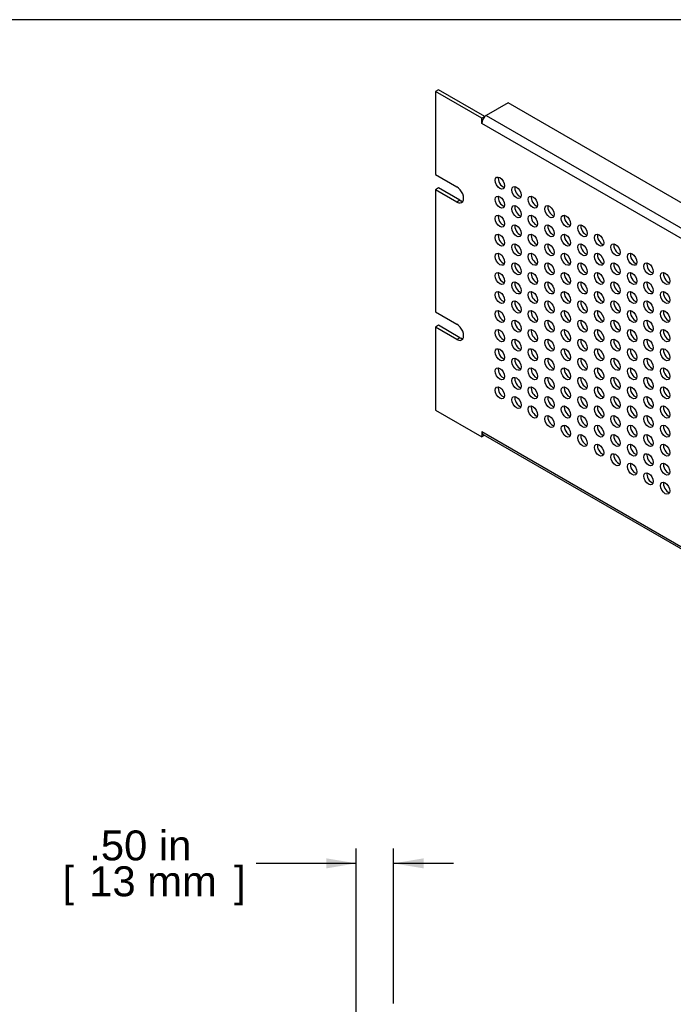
# Model space of a CAD drawing. Header units: inches. Extents: x 0 to 52.8, y -0.2 to 39.5.
# Tile 10 of 11: x 32.3 to 41, y 26.3 to 39.5. Entities that reach past the tile are written whole.
import ezdxf
from ezdxf.enums import TextEntityAlignment as Align

# ---------------------------------------------------------------- set-up
doc = ezdxf.new("R2010")
doc.units = ezdxf.units.IN
doc.header["$MEASUREMENT"] = 0
doc.layers.add('COM54343', color=7, linetype='Continuous')
doc.layers.add('Default', color=7, linetype='Continuous')
doc.styles.add('SEACAD_Arial', font='arial.ttf')
doc.dimstyles.new('WEB_SMALL', dxfattribs={"dimtxt": 0.4, "dimasz": 0.4, "dimexe": 0.2, "dimexo": 0.2, "dimgap": 0.2, "dimtad": 0, "dimtih": 1, "dimtoh": 1, "dimzin": 4, "dimdsep": 46, "dimtxsty": 'SEACAD_Arial', "dimblk1": '_SE_FILLED', "dimblk2": '_SE_FILLED', "dimsah": 1, "dimcen": 0.2, "dimadec": 0, "dimazin": 0, "dimtfac": 1, "dimtofl": 0, "dimtmove": 0, "dimatfit": 3, "dimfxl": 1, "dimtolj": 1, "dimtzin": 4, "dimarcsym": 0})

# ---------------------------------------------------------------- blocks, each defined once
blk = doc.blocks.new('SE4')
at = {"layer": 'COM54343', "color": 7, "linetype": 'Continuous'}
for p, q in [((37.895, 38.554), (37.855, 38.531)), ((37.855, 38.531), (37.855, 37.421)), ((38.474, 38.174), (37.855, 38.531)), ((38.514, 38.197), (37.895, 38.554)), ((38.827, 38.378), (38.535, 38.209)), ((51.025, 31.336), (38.827, 38.378)), ((38.514, 38.197), (38.474, 38.174)), ((38.514, 38.193), (38.514, 38.197)), ((38.535, 38.209), (50.732, 31.167)), ((38.474, 38.103), (38.474, 38.174)), ((38.474, 38.104), (38.474, 38.103)), ((38.474, 38.103), (38.474, 38.103)), ((50.671, 31.061), (38.474, 38.103)), ((37.855, 37.421), (38.142, 37.256)), ((37.895, 37.24), (37.855, 37.217)), ((37.855, 37.217), (37.855, 35.584)), ((38.142, 37.051), (37.855, 37.217)), ((38.182, 37.075), (37.895, 37.24)), ((38.182, 37.075), (38.142, 37.051)), ((37.855, 35.584), (38.142, 35.418)), ((37.895, 35.403), (37.855, 35.38)), ((37.855, 35.38), (37.855, 34.27)), ((38.142, 35.214), (37.855, 35.38)), ((38.182, 35.238), (37.895, 35.403)), ((38.182, 35.238), (38.142, 35.214)), ((37.855, 34.27), (38.474, 33.913)), ((38.474, 33.983), (38.474, 33.913)), ((38.474, 33.983), (38.474, 33.983)), ((38.474, 33.983), (50.671, 26.941)), ((38.509, 33.934), (38.474, 33.913)), ((38.492, 33.944), (50.671, 26.912))]:
    blk.add_line(p, q, dxfattribs=at)
for centre, major_axis, start_param, end_param in [((38.535, 38.139), (-0.043, -0.0745), 3.926991, 5.497787), ((38.757, 37.329), (-0.0442, 0.0766), 0.472849, 2.668743), ((38.142, 37.153), (-0.063, 0.108), 2.356194, 5.497787), ((38.978, 37.202), (-0.0442, 0.0766), 0.472849, 2.668743), ((38.182, 37.177), (-0.063, 0.108), 2.356194, 2.813286), ((38.757, 37.074), (-0.0442, 0.0766), 0.472849, 2.668743), ((38.978, 36.947), (-0.0442, 0.0766), 0.472849, 2.668743), ((39.199, 37.074), (-0.0442, 0.0766), 0.472849, 2.668743), ((39.42, 36.947), (-0.0442, 0.0766), 0.472849, 2.668743), ((38.757, 36.819), (-0.0442, 0.0766), 0.472849, 2.668743), ((39.199, 36.819), (-0.0442, 0.0766), 0.472849, 2.668743), ((39.641, 36.819), (-0.0442, 0.0766), 0.472849, 2.668743), ((38.978, 36.692), (-0.0442, 0.0766), 0.472849, 2.668743), ((39.42, 36.692), (-0.0442, 0.0766), 0.472849, 2.668743), ((39.862, 36.692), (-0.0442, 0.0766), 0.472849, 2.668743), ((38.757, 36.564), (-0.0442, 0.0766), 0.472849, 2.668743), ((39.199, 36.564), (-0.0442, 0.0766), 0.472849, 2.668743), ((39.641, 36.564), (-0.0442, 0.0766), 0.472849, 2.668743), ((40.083, 36.564), (-0.0442, 0.0766), 0.472849, 2.668743), ((38.978, 36.436), (-0.0442, 0.0766), 0.472849, 2.668743), ((39.42, 36.436), (-0.0442, 0.0766), 0.472849, 2.668743), ((39.862, 36.436), (-0.0442, 0.0766), 0.472849, 2.668743), ((40.304, 36.436), (-0.0442, 0.0766), 0.472849, 2.668743), ((38.757, 36.309), (-0.0442, 0.0766), 0.472849, 2.668743), ((39.199, 36.309), (-0.0442, 0.0766), 0.472849, 2.668743), ((39.641, 36.309), (-0.0442, 0.0766), 0.472849, 2.668743), ((40.083, 36.309), (-0.0442, 0.0766), 0.472849, 2.668743), ((40.525, 36.309), (-0.0442, 0.0766), 0.472849, 2.668743), ((38.978, 36.181), (-0.0442, 0.0766), 0.472849, 2.668743), ((39.42, 36.181), (-0.0442, 0.0766), 0.472849, 2.668743), ((39.862, 36.181), (-0.0442, 0.0766), 0.472849, 2.668743), ((40.304, 36.181), (-0.0442, 0.0766), 0.472849, 2.668743), ((40.746, 36.181), (-0.0442, 0.0766), 0.472849, 2.668743), ((38.757, 36.054), (-0.0442, 0.0766), 0.472849, 2.668743), ((39.199, 36.054), (-0.0442, 0.0766), 0.472849, 2.668743), ((39.641, 36.054), (-0.0442, 0.0766), 0.472849, 2.668743), ((40.083, 36.054), (-0.0442, 0.0766), 0.472849, 2.668743), ((40.525, 36.054), (-0.0442, 0.0766), 0.472849, 2.668743), ((40.967, 36.054), (-0.0442, 0.0766), 0.472849, 2.668743), ((38.978, 35.926), (-0.0442, 0.0766), 0.472849, 2.668743), ((39.42, 35.926), (-0.0442, 0.0766), 0.472849, 2.668743), ((39.862, 35.926), (-0.0442, 0.0766), 0.472849, 2.668743), ((40.304, 35.926), (-0.0442, 0.0766), 0.472849, 2.668743), ((40.746, 35.926), (-0.0442, 0.0766), 0.472849, 2.668743), ((38.757, 35.798), (-0.0442, 0.0766), 0.472849, 2.668743), ((39.199, 35.798), (-0.0442, 0.0766), 0.472849, 2.668743), ((39.641, 35.798), (-0.0442, 0.0766), 0.472849, 2.668743), ((40.083, 35.798), (-0.0442, 0.0766), 0.472849, 2.668743), ((40.525, 35.798), (-0.0442, 0.0766), 0.472849, 2.668743), ((40.967, 35.798), (-0.0442, 0.0766), 0.472849, 2.668743), ((38.978, 35.671), (-0.0442, 0.0766), 0.472849, 2.668743), ((39.42, 35.671), (-0.0442, 0.0766), 0.472849, 2.668743), ((39.862, 35.671), (-0.0442, 0.0766), 0.472849, 2.668743), ((40.304, 35.671), (-0.0442, 0.0766), 0.472849, 2.668743), ((40.746, 35.671), (-0.0442, 0.0766), 0.472849, 2.668743), ((38.757, 35.543), (-0.0442, 0.0766), 0.472849, 2.668743), ((39.199, 35.543), (-0.0442, 0.0766), 0.472849, 2.668743), ((39.641, 35.543), (-0.0442, 0.0766), 0.472849, 2.668743), ((40.083, 35.543), (-0.0442, 0.0766), 0.472849, 2.668743), ((40.525, 35.543), (-0.0442, 0.0766), 0.472849, 2.668743), ((40.967, 35.543), (-0.0442, 0.0766), 0.472849, 2.668743), ((38.978, 35.416), (-0.0442, 0.0766), 0.472849, 2.668743), ((39.42, 35.416), (-0.0442, 0.0766), 0.472849, 2.668743), ((39.862, 35.416), (-0.0442, 0.0766), 0.472849, 2.668743), ((40.304, 35.416), (-0.0442, 0.0766), 0.472849, 2.668743), ((40.746, 35.416), (-0.0442, 0.0766), 0.472849, 2.668743), ((38.142, 35.316), (-0.063, 0.108), 2.356194, 5.497787), ((38.757, 35.288), (-0.0442, 0.0766), 0.472849, 2.668743), ((39.199, 35.288), (-0.0442, 0.0766), 0.472849, 2.668743), ((39.641, 35.288), (-0.0442, 0.0766), 0.472849, 2.668743), ((40.083, 35.288), (-0.0442, 0.0766), 0.472849, 2.668743), ((40.525, 35.288), (-0.0442, 0.0766), 0.472849, 2.668743), ((40.967, 35.288), (-0.0442, 0.0766), 0.472849, 2.668743), ((38.182, 35.34), (-0.063, 0.108), 2.356194, 2.813286), ((38.978, 35.161), (-0.0442, 0.0766), 0.472849, 2.668743), ((39.42, 35.161), (-0.0442, 0.0766), 0.472849, 2.668743), ((39.862, 35.161), (-0.0442, 0.0766), 0.472849, 2.668743), ((40.304, 35.161), (-0.0442, 0.0766), 0.472849, 2.668743), ((40.746, 35.161), (-0.0442, 0.0766), 0.472849, 2.668743), ((38.757, 35.033), (-0.0442, 0.0766), 0.472849, 2.668743), ((39.199, 35.033), (-0.0442, 0.0766), 0.472849, 2.668743), ((39.641, 35.033), (-0.0442, 0.0766), 0.472849, 2.668743), ((40.083, 35.033), (-0.0442, 0.0766), 0.472849, 2.668743), ((40.525, 35.033), (-0.0442, 0.0766), 0.472849, 2.668743), ((40.967, 35.033), (-0.0442, 0.0766), 0.472849, 2.668743), ((38.978, 34.905), (-0.0442, 0.0766), 0.472849, 2.668743), ((39.42, 34.905), (-0.0442, 0.0766), 0.472849, 2.668743), ((39.862, 34.905), (-0.0442, 0.0766), 0.472849, 2.668743), ((40.304, 34.905), (-0.0442, 0.0766), 0.472849, 2.668743), ((40.746, 34.905), (-0.0442, 0.0766), 0.472849, 2.668743), ((38.757, 34.778), (-0.0442, 0.0766), 0.472849, 2.668743), ((39.199, 34.778), (-0.0442, 0.0766), 0.472849, 2.668743), ((39.641, 34.778), (-0.0442, 0.0766), 0.472849, 2.668743), ((40.083, 34.778), (-0.0442, 0.0766), 0.472849, 2.668743), ((40.525, 34.778), (-0.0442, 0.0766), 0.472849, 2.668743), ((40.967, 34.778), (-0.0442, 0.0766), 0.472849, 2.668743), ((38.978, 34.65), (-0.0442, 0.0766), 0.472849, 2.668743), ((39.42, 34.65), (-0.0442, 0.0766), 0.472849, 2.668743), ((39.862, 34.65), (-0.0442, 0.0766), 0.472849, 2.668743), ((40.304, 34.65), (-0.0442, 0.0766), 0.472849, 2.668743), ((40.746, 34.65), (-0.0442, 0.0766), 0.472849, 2.668743), ((38.757, 34.523), (-0.0442, 0.0766), 0.472849, 2.668743), ((39.199, 34.523), (-0.0442, 0.0766), 0.472849, 2.668743), ((39.641, 34.523), (-0.0442, 0.0766), 0.472849, 2.668743), ((40.083, 34.523), (-0.0442, 0.0766), 0.472849, 2.668743), ((40.525, 34.523), (-0.0442, 0.0766), 0.472849, 2.668743), ((40.967, 34.523), (-0.0442, 0.0766), 0.472849, 2.668743), ((38.978, 34.395), (-0.0442, 0.0766), 0.472849, 2.668743), ((39.42, 34.395), (-0.0442, 0.0766), 0.472849, 2.668743), ((39.862, 34.395), (-0.0442, 0.0766), 0.472849, 2.668743), ((40.304, 34.395), (-0.0442, 0.0766), 0.472849, 2.668743), ((40.746, 34.395), (-0.0442, 0.0766), 0.472849, 2.668743), ((39.199, 34.268), (-0.0442, 0.0766), 0.472849, 2.668743), ((39.641, 34.268), (-0.0442, 0.0766), 0.472849, 2.668743), ((40.083, 34.268), (-0.0442, 0.0766), 0.472849, 2.668743), ((40.525, 34.268), (-0.0442, 0.0766), 0.472849, 2.668743), ((40.967, 34.268), (-0.0442, 0.0766), 0.472849, 2.668743), ((39.42, 34.14), (-0.0442, 0.0766), 0.472849, 2.668743), ((39.862, 34.14), (-0.0442, 0.0766), 0.472849, 2.668743), ((40.304, 34.14), (-0.0442, 0.0766), 0.472849, 2.668743), ((40.746, 34.14), (-0.0442, 0.0766), 0.472849, 2.668743), ((38.535, 34.019), (0.043, 0.0745), 2.356194, 3.141593), ((39.641, 34.012), (-0.0442, 0.0766), 0.472849, 2.668743), ((40.083, 34.012), (-0.0442, 0.0766), 0.472849, 2.668743), ((40.525, 34.012), (-0.0442, 0.0766), 0.472849, 2.668743), ((40.967, 34.012), (-0.0442, 0.0766), 0.472849, 2.668743), ((39.862, 33.885), (-0.0442, 0.0766), 0.472849, 2.668743), ((40.304, 33.885), (-0.0442, 0.0766), 0.472849, 2.668743), ((40.746, 33.885), (-0.0442, 0.0766), 0.472849, 2.668743), ((40.083, 33.757), (-0.0442, 0.0766), 0.472849, 2.668743), ((40.525, 33.757), (-0.0442, 0.0766), 0.472849, 2.668743), ((40.967, 33.757), (-0.0442, 0.0766), 0.472849, 2.668743), ((40.304, 33.63), (-0.0442, 0.0766), 0.472849, 2.668743), ((40.746, 33.63), (-0.0442, 0.0766), 0.472849, 2.668743), ((40.525, 33.502), (-0.0442, 0.0766), 0.472849, 2.668743), ((40.967, 33.502), (-0.0442, 0.0766), 0.472849, 2.668743), ((40.746, 33.375), (-0.0442, 0.0766), 0.472849, 2.668743), ((40.967, 33.247), (-0.0442, 0.0766), 0.472849, 2.668743)]:
    blk.add_ellipse(centre, major_axis=major_axis, ratio=0.57735, start_param=start_param, end_param=end_param, dxfattribs=at)
for centre in [(38.717, 37.306), (38.938, 37.179), (38.717, 37.051), (39.159, 37.051), (38.938, 36.923), (39.38, 36.923), (38.717, 36.796), (39.159, 36.796), (39.601, 36.796), (38.938, 36.668), (39.38, 36.668), (39.822, 36.668), (38.717, 36.541), (39.159, 36.541), (39.601, 36.541), (40.043, 36.541), (38.938, 36.413), (39.38, 36.413), (39.822, 36.413), (40.264, 36.413), (38.717, 36.286), (39.159, 36.286), (39.601, 36.286), (40.043, 36.286), (40.485, 36.286), (38.938, 36.158), (39.38, 36.158), (39.822, 36.158), (40.264, 36.158), (40.706, 36.158), (38.717, 36.03), (39.159, 36.03), (39.601, 36.03), (40.043, 36.03), (40.485, 36.03), (40.927, 36.03), (38.938, 35.903), (39.38, 35.903), (39.822, 35.903), (40.264, 35.903), (40.706, 35.903), (38.717, 35.775), (39.159, 35.775), (39.601, 35.775), (40.043, 35.775), (40.485, 35.775), (40.927, 35.775), (38.938, 35.648), (39.38, 35.648), (39.822, 35.648), (40.264, 35.648), (40.706, 35.648), (38.717, 35.52), (39.159, 35.52), (39.601, 35.52), (40.043, 35.52), (40.485, 35.52), (40.927, 35.52), (38.938, 35.392), (39.38, 35.392), (39.822, 35.392), (40.264, 35.392), (40.706, 35.392), (38.717, 35.265), (39.159, 35.265), (39.601, 35.265), (40.043, 35.265), (40.485, 35.265), (40.927, 35.265), (38.938, 35.137), (39.38, 35.137), (39.822, 35.137), (40.264, 35.137), (40.706, 35.137), (38.717, 35.01), (39.159, 35.01), (39.601, 35.01), (40.043, 35.01), (40.485, 35.01), (40.927, 35.01), (38.938, 34.882), (39.38, 34.882), (39.822, 34.882), (40.264, 34.882), (40.706, 34.882), (38.717, 34.755), (39.159, 34.755), (39.601, 34.755), (40.043, 34.755), (40.485, 34.755), (40.927, 34.755), (38.938, 34.627), (39.38, 34.627), (39.822, 34.627), (40.264, 34.627), (40.706, 34.627), (38.717, 34.499), (39.159, 34.499), (39.601, 34.499), (40.043, 34.499), (40.485, 34.499), (40.927, 34.499), (38.938, 34.372), (39.38, 34.372), (39.822, 34.372), (40.264, 34.372), (40.706, 34.372), (39.159, 34.244), (39.601, 34.244), (40.043, 34.244), (40.485, 34.244), (40.927, 34.244), (39.38, 34.117), (39.822, 34.117), (40.264, 34.117), (40.706, 34.117), (39.601, 33.989), (40.043, 33.989), (40.485, 33.989), (40.927, 33.989), (39.822, 33.862), (40.264, 33.862), (40.706, 33.862), (40.043, 33.734), (40.485, 33.734), (40.927, 33.734), (40.264, 33.606), (40.706, 33.606), (40.485, 33.479), (40.927, 33.479), (40.706, 33.351), (40.927, 33.224)]:
    blk.add_ellipse(centre, major_axis=(-0.0442, 0.0766), ratio=0.57735, dxfattribs=at)
blk = doc.blocks.new('DMBLK240')
at = {"layer": 'Default', "linetype": 'Continuous', "transparency": 16777216}
for points in [[(36.395, 28.275), (36.395, 28.141), (36.795, 28.208)], [(37.695, 28.275), (37.295, 28.208), (37.695, 28.141)]]:
    blk.add_hatch(color=7, dxfattribs=at).paths.add_polyline_path(points)
at = {"layer": 'Default', "color": 7, "linetype": 'Continuous', "transparency": 16777216}
for p, q in [((36.795, 24.723), (36.795, 28.408)), ((37.295, 26.332), (37.295, 28.408)), ((36.795, 28.208), (35.457, 28.208)), ((38.095, 28.208), (37.295, 28.208))]:
    blk.add_line(p, q, dxfattribs=at)
at = {"layer": 'Default', "color": 7, "linetype": 'Continuous', "transparency": 16777216, "style": 'SEACAD_Arial'}
for s, p in [('.50 in', (33.222, 28.648)), ('[', (32.865, 28.168)), (']', (35.161, 28.168)), ('13 mm', (33.222, 28.168))]:
    blk.add_text(s, height=0.4, dxfattribs=at).set_placement(p, align=Align.TOP_LEFT)
blk = doc.blocks.new('_SE_FILLED')
at = {"color": 0}
blk.add_line((0, 0), (-1, 0), dxfattribs=at)
blk.add_solid([(0, 0), (-1, -0.1665), (-1, 0.1665), (0, 0)], dxfattribs=at)

msp = doc.modelspace()

# ---------------------------------------------------------------- linework, layer by layer
at = {"layer": 'Default', "color": 7, "linetype": 'Continuous'}
msp.add_line((52.845, 39.49), (0, 39.49), dxfattribs=at)

# ---------------------------------------------------------------- block references
at = {"layer": 'Default'}
msp.add_blockref('SE4', (0, 0), dxfattribs=at)

# ---------------------------------------------------------------- dimensions: what is measured, and where the dimension line sits
at = {"layer": 'Default', "color": 7, "linetype": 'Continuous'}
dim = msp.add_linear_dim(base=(36.795, 28.208), p1=(37.295, 26.132), p2=(36.795, 24.523), text='\\A1;<>', dimstyle='WEB_SMALL', override={"dimpost": '\\X'}, dxfattribs=at)
dim.commit()
dim.dimension.update_dxf_attribs({"geometry": 'DMBLK240', "text_midpoint": (35.457, 28.208), "dimtype": 160})

doc.saveas('drawing.dxf')
